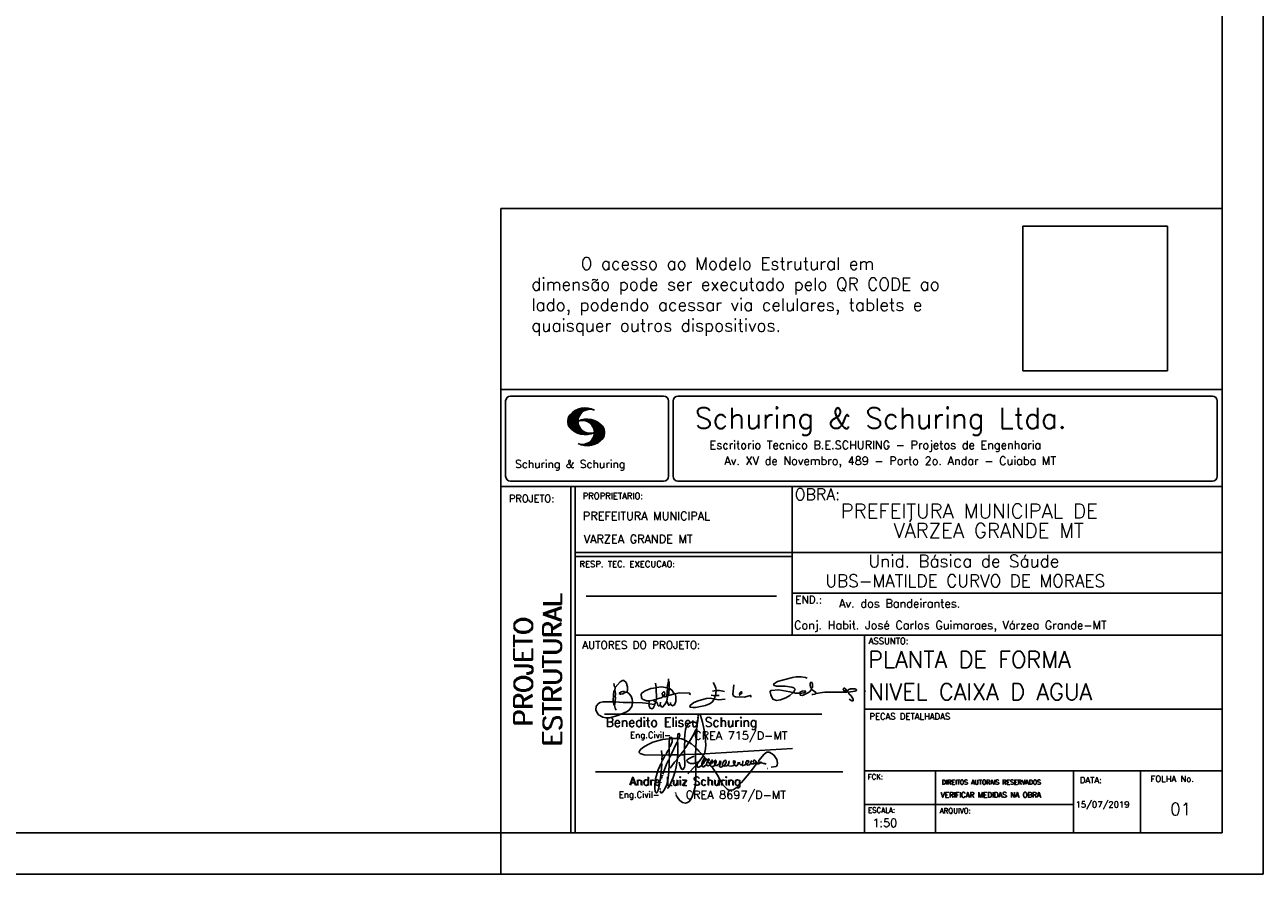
# Model space of a CAD drawing. Extents: x 0 to 119, y 0 to 84.
# Tile 5 of 6: x 89 to 119, y 0 to 21. Entities that reach past the tile are written whole.
import ezdxf

# ---------------------------------------------------------------- set-up
doc = ezdxf.new("R2010")
doc.units = 0
doc.header["$MEASUREMENT"] = 0
doc.layers.get('0').update_dxf_attribs({"linetype": 'CONTINUOUS'})
for name, color, linetype in [('1', 1, 'CONTINUOUS'), ('2', 2, 'CONTINUOUS'), ('6', 6, 'CONTINUOUS'), ('8', 8, 'CONTINUOUS')]:
    doc.layers.add(name, color=color, linetype=linetype)
doc.styles.get("Standard").update_dxf_attribs({"font": 'ROMANS.SHX'})
picture_1 = doc.add_image_def('image1.png', size_in_pixel=(300, 300))

# ---------------------------------------------------------------- blocks, each defined once
blk = doc.blocks.new('assinaturabenedito')
at = {"color": 162}
for points in [[(80.21, 160.29), (79.88, 160.45), (79.72, 161.68), (80.29, 161.77), (80.46, 162.01), (80.54, 163.49), (80.37, 163.74), (80.54, 164.8), (80.46, 166.12), (80.29, 166.36), (80.37, 167.51), (82.43, 169.81), (83.41, 170.39), (83.9, 170.39), (84.81, 169.48), (85.38, 167.84), (85.46, 166.36), (85.13, 165.71), (86.12, 164.97), (86.94, 163.98), (87.35, 162.83), (87.43, 161.68), (87.19, 161.52), (83.66, 161.52), (80.46, 161.77)], [(101.96, 170.06), (102.04, 170.96)], [(155.13, 165.22), (153.4, 165.22), (152.58, 165.54), (153.16, 166.78), (152.67, 167.35), (151.85, 167.68), (149.14, 168.01), (145.61, 168.01), (144.71, 168.34), (144.46, 168.91), (146.1, 169.9), (152.17, 171.62), (153.65, 171.87), (155.7, 171.87), (157.43, 171.62), (158.08, 171.29)], [(79.55, 161.85), (79.72, 164.8), (79.88, 165.87), (80.21, 166.28)], [(80.46, 167.68), (80.21, 167.84), (79.88, 169.07)], [(84.48, 165.54), (84.15, 165.87), (83.57, 165.87), (82.84, 165.71), (82.1, 165.05), (82.59, 164.8), (83.57, 164.97), (84.48, 165.54)], [(84.48, 165.54), (85.05, 165.63)], [(94.32, 162.18), (93.09, 162.18), (91.53, 162.83), (91.12, 163.41), (90.96, 164.8), (91.29, 165.38), (92.52, 166.2), (94.82, 167.1), (97.03, 167.43), (97.11, 162.92)], [(96.95, 167.51), (96.79, 169.24)], [(101.46, 167.43), (99.17, 167.76), (97.11, 167.51)], [(98.59, 160.54), (99.17, 159.71), (99.58, 159.63), (100.56, 160.62), (101.38, 161.93), (102.12, 160.29), (102.69, 160.78), (103.6, 160.12), (104.42, 160.54), (104.99, 161.85), (104.99, 163.9), (104.66, 164.97), (106.3, 165.3), (110.57, 165.22), (110.74, 164.97), (110.49, 164.56)], [(99.9, 163.9), (100.48, 164.8), (100.4, 165.63), (99.9, 165.79), (99.49, 165.22), (99.58, 164.23), (99.82, 164.15)], [(101.3, 164.07), (101.55, 167.1)], [(101.55, 163.82), (102.04, 164.31), (102.28, 166.78), (102.28, 167.1), (101.55, 167.19), (101.46, 167.51), (101.96, 170.06), (102.28, 169.81), (102.28, 167.27)], [(104.34, 164.97), (103.51, 166.36), (102.69, 166.94), (102.37, 166.94)], [(121.16, 166.36), (119.76, 166.04)], [(120.99, 164.31), (121.24, 166.12), (121.16, 167.19), (120.66, 168.66), (120.09, 169.57)], [(121.24, 166.2), (121.48, 166.36), (122.55, 166.36), (124.6, 165.87)], [(135.35, 163.57), (135.27, 164.23), (135.11, 164.31), (132.64, 163.57), (129.12, 163.74), (128.62, 163.9), (128.3, 164.15), (128.05, 164.89), (128.46, 168.66)], [(130.84, 164.8), (130.76, 165.22), (131.25, 165.79), (131.58, 165.71), (131.66, 165.3), (131.41, 164.97), (130.84, 164.8)], [(152.26, 165.38), (152.17, 165.54), (151.11, 165.79), (146.68, 166.53), (143.56, 166.36), (143.23, 166.2), (143.15, 165.79), (143.31, 164.56), (144.13, 162.83), (145.61, 162.26), (147.25, 162.51), (149.38, 163.33), (151.02, 164.23), (152.26, 165.38)], [(152.26, 165.38), (152.5, 165.54)], [(155.21, 165.05), (155.13, 165.3), (155.37, 165.71), (156.03, 166.04), (157.26, 166.2), (157.43, 165.87), (157.18, 165.54), (156.6, 165.3), (155.21, 165.05)], [(155.21, 165.05), (155.29, 164.48), (156.19, 164.23), (158.82, 165.63), (159.89, 166.69), (161.36, 165.79), (161.61, 165.3), (161.61, 165.13), (161.12, 164.89), (160.3, 164.64), (159.97, 164.72)], [(159.89, 166.69), (159.89, 167.1), (160.22, 167.51), (160.22, 168.91), (160.05, 169.48), (159.56, 169.65), (159.23, 168.99), (159.23, 168.42), (159.56, 167.27), (159.8, 167.19)], [(161.61, 165.13), (165.22, 165.63), (174, 165.63), (174.41, 165.71), (174.49, 166.28)], [(176.63, 162.1), (176.63, 162.75), (175.81, 164.15), (174.99, 164.97), (174.82, 165.63), (177.36, 166.04), (178.02, 166.28), (178.02, 166.53), (177.78, 166.86), (177.36, 166.94), (175.56, 166.94), (174.66, 166.61), (174.49, 166.36), (173.02, 166.2), (172.61, 166.69), (172.93, 167.19), (173.34, 167.19), (173.75, 166.86), (173.84, 166.45)], [(173.59, 165.63), (173.59, 166.12)], [(174.82, 165.63), (174.58, 165.71)], [(181.55, 165.95), (181.47, 166.12)], [(87.43, 161.36), (87.1, 159.8), (86.04, 158.4), (84.97, 157.66), (81.44, 156.27), (78.16, 155.28), (76.68, 155.28), (75.37, 155.53), (73.73, 156.51), (73.15, 157.25), (72.66, 158.56), (72.74, 159.96), (73.65, 161.11), (74.38, 161.52), (75.53, 161.77), (79.64, 161.77)], [(80.21, 160.29), (80.46, 161.6)], [(80.21, 160.29), (80.37, 159.22), (80.87, 158.32)], [(94.08, 161.03), (91.53, 161.36), (87.43, 161.52)], [(94.08, 161.03), (94.32, 162.18), (95.88, 162.34), (96.21, 162.59), (96.95, 162.67)], [(94.08, 161.03), (94.08, 160.86)], [(96.29, 160.7), (94.24, 160.86), (94.08, 160.21), (94.57, 159.14), (95.39, 158.89), (95.8, 159.22), (96.29, 160.29), (96.29, 160.7)], [(96.87, 161.77), (96.54, 161.77), (95.88, 162.26)], [(96.29, 160.7), (96.87, 161.52)], [(98.59, 160.54), (98.1, 159.96), (97.61, 160.37), (97.36, 161.44), (96.87, 161.6), (97.03, 162.75), (99.08, 163.33), (99.9, 163.9), (100.48, 163.74), (101.3, 164.07), (101.55, 163.9), (101.38, 162.01)], [(98.59, 160.54), (98.76, 161.6)], [(102.04, 164.31), (104.58, 164.97)], [(102.78, 160.78), (102.86, 161.52)], [(110.74, 160.29), (110.57, 159.96), (110.74, 159.63), (111.88, 159.39), (112.87, 159.39), (116.89, 160.21), (118.53, 160.86), (119.68, 161.6), (120.5, 162.83)], [(110.74, 160.29), (112.29, 161.44), (113.94, 162.18), (117.22, 163.08), (118.86, 163.16), (122.22, 162.59), (124.85, 162.83)], [(120.83, 164.15), (119.19, 164.39)], [(120.83, 164.15), (120.58, 163)], [(120.83, 164.15), (121.07, 164.31), (122.47, 164.23)], [(130.84, 164.8), (130.76, 164.48), (130.92, 164.23)], [(176.63, 162.1), (176.13, 162.1), (175.07, 162.75)], [(176.63, 162.1), (176.63, 162.1)]]:
    blk.add_lwpolyline(points, dxfattribs=at)
blk = doc.blocks.new('assinaturanadre')
at = {"color": 162}
for points in [[(-225.87, 15.1), (-225.95, 13.46), (-226.28, 11.98), (-226.61, 11.73), (-227.59, 9.51), (-230.47, 4.42), (-229.32, 3.44), (-229.07, 3.44), (-227.43, 1.88), (-226.69, 1.63), (-226.61, 0.81), (-226.86, -2.47), (-226.77, -7.81), (-226.53, -8.71), (-226.86, -9.37), (-226.61, -10.68), (-226.69, -17.25), (-227.1, -21.27), (-227.76, -23.82), (-228.83, -27.19), (-229.56, -28.58), (-230.71, -29.9), (-231.53, -30.47), (-232.52, -30.72), (-234.41, -30.31), (-235.88, -29.24), (-237.44, -27.27), (-238.1, -25.79)], [(-225.3, 18.87), (-225.71, 15.34), (-225.87, 15.1), (-226.28, 15.26), (-226.36, 15.59), (-227.18, 16), (-229.07, 16), (-230.71, 15.18), (-231.94, 13.7), (-232.6, 11.73), (-233.01, 8.69), (-233.17, 5.9), (-233.01, 5.41), (-233.26, 2.62), (-233.26, 1.06), (-233.09, 0.65), (-233.34, -0.09), (-233.17, -0.67), (-233.17, -2.55), (-233.67, -2.8), (-235.23, -2.8), (-235.14, -2.23), (-233.42, -0.17)], [(-225.3, 18.87), (-225.46, 18.87), (-225.54, 18.46)], [(-225.3, 18.87), (-225.22, 19.04)], [(-221.69, -2.31), (-221.03, 0.57), (-220.87, 2.86), (-221.52, 9.6), (-222.84, 15.92), (-223.98, 19.86), (-224.56, 20.6), (-224.89, 20.68), (-225.22, 20.19), (-225.22, 19.53)], [(-240.48, 6.64), (-240.48, 6.97), (-241.05, 7.38), (-241.63, 7.22), (-241.79, 6.64)], [(-237.2, 6.72), (-237.03, 8.78), (-236.78, 9.27), (-236.46, 9.43), (-236.13, 9.27), (-235.96, 8.53), (-236.29, 7.05), (-236.62, 6.39), (-236.87, 6.31)], [(-226.28, 11.98), (-226.12, 11.9), (-226.12, 10.83), (-226.69, 1.71)], [(-240.48, 6.64), (-245.98, 6.07), (-251.39, 4.42), (-254.59, 2.95), (-256.81, 1.55), (-258.37, 0.4), (-259.02, -0.26), (-259.43, -1.08), (-259.35, -1.49), (-258.86, -2.06), (-256.4, -2.8), (-246.55, -3.05), (-246.22, -2.8), (-246.39, -0.34)], [(-242.2, 0.15), (-243.19, -1.16), (-244.01, -2.97), (-246.22, -2.97)], [(-237.2, 6.72), (-236.95, 6.23), (-237.2, 4.67), (-237.61, 4.26), (-241.05, -2.97), (-241.95, -3.05), (-242.12, 0.81), (-241.95, 1.47), (-241.46, 1.88), (-240.4, 4.59), (-240.23, 6.56), (-237.36, 6.56), (-237.2, 6.72)], [(-241.87, 6.48), (-242.12, 4.51), (-242.04, 1.47)], [(-237.28, 4.51), (-237.03, 4.1), (-237.11, -2.72), (-237.36, -2.88), (-240.89, -2.88)], [(-240.48, 6.64), (-240.31, 6.64)], [(-236.54, 6.48), (-234.98, 6.31), (-233.26, 5.82)], [(-233.01, 5.41), (-232.68, 5.49), (-230.63, 4.34), (-232.35, 1.55), (-233.01, 0.89)], [(-230.47, 4.42), (-230.47, 4.42)], [(-226.61, 0.81), (-226.36, 0.81), (-225.22, -0.17), (-224.97, -0.67), (-223.74, -1.9), (-223.66, -2.39), (-226.77, -2.55)], [(-221.69, -2.31), (-170.73, 0.81)], [(-246.14, -3.05), (-246.22, -5.76), (-246.06, -6), (-246.39, -7.4), (-246.3, -8.47), (-246.88, -14.54), (-247.62, -19.96), (-248.44, -23.33), (-249.18, -24.72), (-249.5, -24.89), (-250.08, -24.31), (-250.41, -21.93), (-250.41, -19.88), (-250, -16.76), (-248.44, -11.5), (-246.88, -7.97), (-246.47, -7.65)], [(-241.87, -4.11), (-242.12, -5.76), (-241.95, -6), (-241.95, -7.73), (-242.2, -13.15), (-242.78, -17.42), (-243.43, -19.96), (-244.74, -22.83), (-246.14, -24.72), (-246.47, -24.89), (-246.8, -24.72), (-247.21, -23.66)], [(-244.33, -3.05), (-245.32, -5.02), (-245.98, -5.84)], [(-242.12, -5.67), (-242.45, -6), (-243.51, -8.3), (-245.65, -13.97)], [(-242.04, -2.88), (-243.92, -2.97)], [(-237.11, -2.97), (-237.28, -3.87), (-237.28, -4.53), (-237.11, -4.69), (-237.61, -5.76), (-237.44, -6.25), (-238.02, -9.78), (-238.59, -12.57), (-239.66, -15.94), (-241.79, -20.78), (-242.61, -21.85), (-243.27, -22.1)], [(-241.13, -2.97), (-241.54, -3.95), (-241.87, -4.11), (-241.95, -3.13)], [(-237.61, -5.76), (-239, -7.15), (-241.38, -10.6)], [(-235.31, -2.64), (-235.8, -2.97), (-237.11, -2.88)], [(-235.88, -2.97), (-236.13, -3.62), (-237.03, -4.61)], [(-233.09, -2.8), (-233.01, -9.29), (-233.17, -9.94), (-233.91, -11.18), (-234.32, -11.26), (-234.9, -11.01), (-235.39, -10.27), (-236.13, -8.06), (-236.21, -7.15)], [(-226.86, -2.55), (-233.17, -2.72)], [(-226.77, -7.56), (-227.84, -7.89), (-229.65, -7.89), (-230.71, -7.48), (-231.7, -6.66), (-231.78, -6), (-230.96, -5.1), (-228.25, -3.79), (-227.68, -3.79)], [(-222.43, -3.29), (-222.43, -3.7), (-224.97, -6.82), (-226.61, -7.4)], [(-225.05, -6.91), (-226.04, -8.55), (-225.87, -8.79), (-225.95, -9.7), (-225.54, -10.03), (-224.97, -10.03), (-223.16, -8.96)], [(-221.69, -2.31), (-223.57, -2.39)], [(-221.36, -4.85), (-222.18, -5.35), (-222.34, -6.09), (-222.75, -6.66), (-223.08, -7.97), (-223.08, -8.88), (-222.67, -9.78), (-222.34, -9.86), (-222.01, -9.78), (-220.54, -8.47)], [(-221.19, -5.1), (-221.28, -6.09), (-221.6, -6.74), (-222.43, -8.06), (-222.92, -8.38)], [(-221.85, -2.39), (-222.43, -3.29), (-222.84, -2.88), (-222.84, -2.55)], [(-222.43, -3.7), (-221.44, -4.36), (-221.36, -4.94), (-220.78, -5.18), (-220.29, -5.92), (-219.96, -6), (-219.47, -5.35), (-219.14, -5.26), (-218.98, -5.51), (-219.39, -6.5), (-219.96, -6.99), (-220.21, -7.56), (-220.46, -8.47), (-220.05, -9.04), (-219.55, -9.12), (-218.4, -8.55), (-217.91, -9.37), (-217.34, -9.7), (-216.02, -9.12), (-215.7, -8.71), (-215.04, -9.04), (-214.3, -9.04), (-212.99, -7.81), (-212.91, -7.07), (-212.66, -6.58), (-212.41, -6.58), (-212.17, -6.91), (-212.33, -7.81), (-212.58, -8.14), (-212.99, -7.97)], [(-219.96, -6), (-219.8, -6.74)], [(-219.8, -6.82), (-219.88, -7.07)], [(-219.8, -6.91), (-218.57, -7.89), (-218.32, -7.73), (-217.58, -6.17), (-217.26, -5.84), (-216.93, -6), (-216.85, -6.82), (-217.58, -7.81), (-218.4, -8.22), (-218.49, -7.97)], [(-190.51, -6.82), (-189.52, -7.32), (-189.77, -7.81), (-190.42, -8.06), (-191.57, -7.97), (-195.76, -13.72), (-200.19, -18.89), (-203.31, -21.93), (-205.03, -23), (-206.1, -23.33), (-207.49, -23.25), (-208.48, -22.67), (-210.94, -20.21), (-212.58, -17.66), (-213.81, -15.2), (-216.85, -10.6), (-217.17, -9.78)], [(-215.53, -8.3), (-215.86, -7.73), (-215.86, -6.82), (-215.45, -6), (-215.2, -6), (-214.96, -6.33), (-214.88, -7.23), (-215.53, -8.3)], [(-212.66, -8.14), (-212.99, -9.37), (-212.91, -9.78), (-212.25, -10.03), (-211.18, -9.53), (-210.94, -9.29), (-211.27, -8.63), (-211.27, -8.06), (-210.86, -7.23), (-210.03, -6.09), (-209.3, -6), (-209.05, -7.15), (-209.54, -8.14), (-210.36, -9.12), (-210.2, -9.37), (-208.72, -9.21), (-207.9, -8.63), (-207.41, -6.82), (-207.49, -6.41)], [(-212.66, -6.58), (-212.91, -6.33)], [(-204.54, -8.14), (-204.04, -7.81), (-203.96, -6.99), (-204.37, -6.41), (-204.78, -6.41), (-204.87, -7.73), (-204.54, -8.14)], [(-202.24, -7.15), (-202.08, -8.06), (-202.98, -9.29), (-203.47, -9.29), (-204.45, -8.63)], [(-201.42, -7.07), (-201.5, -7.48), (-201.25, -8.22), (-200.6, -8.71), (-200.02, -8.71)], [(-201.09, -6.5), (-201.09, -6.5)], [(-196.33, -7.48), (-197.23, -8.3), (-198.14, -8.71), (-199.2, -9.04), (-199.78, -8.96), (-199.94, -8.63), (-199.53, -7.07), (-199.53, -6.25)], [(-196.33, -7.48), (-196.09, -6.82), (-196.17, -6.41), (-196.99, -6.17), (-197.56, -6.82), (-197.73, -7.32), (-197.73, -7.81), (-197.48, -8.22)], [(-194.77, -7.23), (-194.28, -6.74), (-194.28, -6.41), (-194.77, -6.74), (-194.77, -7.23)], [(-192.06, -7.73), (-191.74, -7.07), (-191.98, -6.5), (-192.64, -6), (-193.13, -6), (-193.3, -7.07), (-192.64, -7.81)], [(-190.51, -6.82), (-191.33, -7.89)], [(-190.51, -6.82), (-190.18, -6.17), (-187.06, -2.39), (-185.58, -1.41), (-184.35, -1.24), (-182.46, -2.23), (-181.32, -3.21), (-179.92, -5.59), (-179.43, -7.65), (-179.59, -8.79), (-180.25, -9.62), (-183.04, -10.03)], [(-189.44, -7.23), (-189.11, -6.99), (-188.78, -7.32)], [(-226.86, -9.29), (-231.21, -13.8)], [(-226.04, -8.47), (-226.45, -8.63)], [(-218.4, -8.22), (-218.4, -8.47)], [(-215.53, -8.3), (-215.53, -8.63)], [(-210.36, -9.12), (-210.86, -9.21)], [(-204.54, -8.14), (-204.54, -8.55), (-205.28, -9.12), (-206.26, -9.45), (-207.49, -9.29), (-207.9, -8.79)], [(-194.77, -7.89), (-195.84, -8.71), (-196.5, -8.79), (-197.15, -8.38)], [(-194.77, -7.23), (-194.77, -7.97), (-194.61, -8.06), (-193.13, -8.14), (-192.15, -7.81), (-191.74, -7.97)], [(-189.44, -7.23), (-189.19, -7.56), (-188.7, -7.4), (-187.39, -7.81), (-186.73, -7.81), (-186.48, -8.14), (-186.07, -8.22)], [(-185.42, -10.77), (-185.17, -10.77)], [(-246.8, -18.57), (-246.88, -19.06)], [(-246.39, -16.43), (-246.39, -16.84)], [(-246.06, -15.36), (-246.22, -16.1)], [(-245.81, -14.54), (-245.89, -15.03)], [(-247.29, -22.34), (-247.29, -22.92)], [(-238.43, -24.64), (-238.43, -24.81)], [(-238.26, -25.22), (-238.18, -25.46)]]:
    blk.add_lwpolyline(points, dxfattribs=at)

msp = doc.modelspace()

# ---------------------------------------------------------------- linework, layer by layer
at = {"layer": '1', "linetype": 'Continuous'}
for p, q in [((118.900002, 0), (118.900002, 84.099998)), ((100.400002, 0), (100.400002, 1)), ((0, 0), (118.900002, 0))]:
    msp.add_line(p, q, dxfattribs=at)
at = {"layer": '2', "linetype": 'Continuous'}
for p, q in [((100.400002, 0), (100.400002, 16.142713)), ((117.900002, 16.142713), (100.400002, 16.142713)), ((100.400002, 11.755142), (117.900002, 11.755135)), ((100.400002, 1), (100.400002, 11.755142)), ((100.515984, 11.477417), (100.515984, 9.648308)), ((100.632485, 11.593918), (104.348992, 11.593918)), ((104.465493, 11.477417), (104.465493, 9.648308)), ((104.578744, 11.477417), (104.578744, 9.648308)), ((104.695245, 11.593918), (117.667504, 11.593918)), ((117.784005, 11.477417), (117.784005, 9.648308)), ((102.021768, 10.985771), (102.328317, 11.292321)), ((102.022119, 10.971993), (102.345925, 11.295792)), ((102.022164, 11.000305), (102.308007, 11.286148)), ((102.022485, 10.958214), (102.364266, 11.300003)), ((102.024362, 11.016648), (102.2884, 11.280686)), ((102.024468, 10.94606), (102.381127, 11.302727)), ((102.026574, 11.03299), (102.265405, 11.271813)), ((102.026696, 10.934159), (102.39631, 11.303772)), ((102.028939, 10.922257), (102.412332, 11.305649)), ((102.032174, 10.911354), (102.426827, 11.306015)), ((102.032433, 11.052986), (102.239465, 11.26001)), ((102.035912, 10.900948), (102.44201, 11.307053)), ((102.039254, 11.073952), (102.210519, 11.245209)), ((102.039651, 10.890557), (102.456277, 11.307183)), ((102.043557, 10.880333), (102.469247, 11.306015)), ((102.048608, 10.871239), (102.32058, 11.143219)), ((102.052743, 11.10157), (102.17431, 11.223145)), ((102.408669, 11.231301), (102.483056, 11.305702)), ((102.438058, 11.246552), (102.495736, 11.30423)), ((102.462869, 11.257233), (102.508401, 11.302758)), ((102.481973, 11.2622), (102.521234, 11.301461)), ((102.502465, 11.268563), (102.533059, 11.299149)), ((102.518487, 11.270424), (102.5449, 11.296837)), ((102.534478, 11.272286), (102.557, 11.294808)), ((102.550469, 11.274147), (102.568551, 11.292221)), ((102.053643, 10.862129), (102.302117, 11.110611)), ((102.058679, 10.853035), (102.291589, 11.085945)), ((102.064263, 10.84449), (102.283593, 11.06382)), ((102.070779, 10.836869), (102.279656, 11.045746)), ((102.077294, 10.829247), (102.275872, 11.027817)), ((102.08381, 10.821625), (102.274163, 11.011971)), ((102.090554, 10.814232), (102.27311, 10.996781)), ((102.096932, 10.807419), (102.270303, 10.980797)), ((102.10473, 10.800133), (102.273202, 10.968598)), ((102.111825, 10.793083), (102.274117, 10.955384)), ((102.119164, 10.786293), (102.275155, 10.942276)), ((102.126824, 10.779808), (102.277612, 10.930596)), ((102.134484, 10.773323), (102.280084, 10.918923)), ((102.142129, 10.766846), (102.28254, 10.90725)), ((102.150094, 10.760674), (102.285897, 10.896469)), ((102.158334, 10.754769), (102.289651, 10.886078)), ((102.166573, 10.748863), (102.293405, 10.875695)), ((102.174798, 10.742966), (102.297204, 10.865357)), ((102.183389, 10.737427), (102.302072, 10.856102)), ((102.192224, 10.732109), (102.306954, 10.84684)), ((102.201058, 10.726807), (102.311837, 10.837578)), ((102.209878, 10.721497), (102.316918, 10.828537)), ((102.219186, 10.71666), (102.322839, 10.820305)), ((102.33149, 10.998619), (102.346154, 11.013283)), ((102.348687, 11.001663), (102.365319, 11.018303)), ((102.363152, 11.001992), (102.384881, 11.023735)), ((102.377603, 11.00232), (102.401895, 11.026612)), ((102.392068, 11.002648), (102.419473, 11.030045)), ((102.40458, 11.001007), (102.435235, 11.03167)), ((102.41723, 10.999535), (102.451501, 11.033806)), ((102.429986, 10.998154), (102.466195, 11.034363)), ((102.441216, 10.99524), (102.480889, 11.03492)), ((102.452432, 10.992317), (102.495599, 11.035485)), ((102.464333, 10.990074), (102.508981, 11.034729)), ((102.474877, 10.986489), (102.523156, 11.034767)), ((102.484323, 10.981789), (102.536187, 11.033654)), ((102.494317, 10.977654), (102.548455, 11.031792)), ((102.504601, 10.973801), (102.561593, 11.0308)), ((102.514306, 10.969368), (102.573754, 11.028824)), ((102.522408, 10.963333), (102.585229, 11.026146)), ((102.532495, 10.959282), (102.597604, 11.024391)), ((102.540383, 10.953034), (102.608834, 11.021485)), ((102.549111, 10.947632), (102.619698, 11.018219)), ((102.556161, 10.940537), (102.630761, 11.015137)), ((102.565194, 10.93544), (102.64187, 11.012116)), ((102.572106, 10.928208), (102.65223, 11.008339)), ((102.579827, 10.921784), (102.662606, 11.004555)), ((102.585916, 10.913735), (102.673303, 11.001122)), ((102.594003, 10.907692), (102.683312, 10.997002)), ((102.599908, 10.899468), (102.692727, 10.992279)), ((102.606622, 10.892029), (102.702447, 10.987854)), ((102.611749, 10.883019), (102.712228, 10.983506)), ((102.617654, 10.874802), (102.721871, 10.979012)), ((102.622354, 10.554344), (102.891091, 10.823075)), ((102.623757, 10.866768), (102.730432, 10.973442)), ((102.629495, 10.858353), (102.739999, 10.968857)), ((102.633523, 10.848244), (102.748651, 10.963379)), ((102.638391, 10.83899), (102.757043, 10.957634)), ((102.640725, 10.586838), (102.886773, 10.832894)), ((102.643319, 10.829773), (102.765557, 10.952019)), ((102.648354, 10.817597), (102.775674, 10.944924)), ((102.648705, 10.608963), (102.881814, 10.842072)), ((102.652337, 10.806755), (102.785027, 10.939453)), ((102.656198, 10.794724), (102.793786, 10.932312)), ((102.65693, 10.63131), (102.875085, 10.849472)), ((102.65986, 10.781189), (102.803063, 10.924393)), ((102.660699, 10.649239), (102.870355, 10.858895)), ((102.662652, 10.768639), (102.811746, 10.91774)), ((102.66517, 10.667847), (102.863503, 10.866165)), ((102.665231, 10.753647), (102.820916, 10.90934)), ((102.666238, 10.683037), (102.857552, 10.874352)), ((102.666314, 10.73967), (102.829202, 10.90255)), ((102.667291, 10.698235), (102.849771, 10.880722)), ((102.667901, 10.725861), (102.836678, 10.894646)), ((102.668115, 10.711846), (102.843789, 10.887528)), ((102.228631, 10.711968), (102.328744, 10.812088)), ((102.238076, 10.707276), (102.334664, 10.803864)), ((102.247537, 10.702599), (102.340798, 10.795861)), ((102.257638, 10.698563), (102.347695, 10.78862)), ((102.267739, 10.694519), (102.354608, 10.781388)), ((102.277825, 10.690483), (102.361505, 10.774155)), ((102.288201, 10.686714), (102.368585, 10.767105)), ((102.299005, 10.683373), (102.376473, 10.760849)), ((102.309792, 10.680031), (102.384362, 10.754601)), ((102.320596, 10.676697), (102.392251, 10.74836)), ((102.33207, 10.674027), (102.400323, 10.742287)), ((102.343621, 10.671448), (102.409234, 10.737053)), ((102.355172, 10.668869), (102.41813, 10.731819)), ((102.367196, 10.666748), (102.427041, 10.726586)), ((102.379601, 10.665009), (102.436257, 10.721665)), ((102.391992, 10.663277), (102.446252, 10.717522)), ((102.404778, 10.661919), (102.456246, 10.713379)), ((102.41813, 10.661141), (102.466226, 10.709244)), ((102.431497, 10.660355), (102.476907, 10.705773)), ((102.445306, 10.660042), (102.488122, 10.702851)), ((102.459756, 10.660355), (102.499337, 10.699936)), ((102.471292, 10.38913), (102.89573, 10.813568)), ((102.474206, 10.660668), (102.510674, 10.697136)), ((102.485131, 10.388832), (102.900948, 10.804665)), ((102.490594, 10.661675), (102.523843, 10.694931)), ((102.498956, 10.388527), (102.904992, 10.794571)), ((102.508157, 10.663521), (102.537621, 10.692986)), ((102.513772, 10.389206), (102.907525, 10.782967)), ((102.525292, 10.66594), (102.550775, 10.691422)), ((102.528802, 10.390091), (102.910821, 10.77211)), ((102.541863, 10.668862), (102.565743, 10.692742)), ((102.544091, 10.391251), (102.914102, 10.761261)), ((102.560266, 10.672806), (102.580132, 10.692681)), ((102.56054, 10.393555), (102.915566, 10.748596)), ((102.576974, 10.395859), (102.917245, 10.736138)), ((102.580102, 10.677895), (102.59446, 10.692261)), ((102.59446, 10.692261), (102.596536, 10.694336)), ((102.594857, 10.399597), (102.918939, 10.723679)), ((102.598123, 10.683296), (102.610558, 10.69574)), ((102.613046, 10.403664), (102.918511, 10.709122)), ((102.617166, 10.689835), (102.625375, 10.698044)), ((102.632821, 10.409302), (102.91813, 10.694611)), ((102.63308, 10.695977), (102.639565, 10.702462)), ((102.653298, 10.415634), (102.917764, 10.680092)), ((102.6764, 10.424599), (102.913491, 10.66169)), ((102.701272, 10.435334), (102.910226, 10.644287)), ((102.729577, 10.449501), (102.90162, 10.621544)), ((102.766122, 10.471909), (102.889016, 10.594803)), ((102.845025, 10.536675), (102.85772, 10.54937)), ((102.35032, 10.409546), (102.362588, 10.421799)), ((102.361459, 10.40654), (102.376412, 10.421486)), ((102.372598, 10.403542), (102.390222, 10.421173)), ((102.383752, 10.400551), (102.406152, 10.422959)), ((102.395669, 10.398346), (102.422158, 10.424828)), ((102.407601, 10.396141), (102.439584, 10.428116)), ((102.419549, 10.393929), (102.458703, 10.43309)), ((102.432137, 10.392388), (102.479928, 10.440178)), ((102.444955, 10.391075), (102.504067, 10.450188)), ((102.457772, 10.389756), (102.537148, 10.469132)), ((100.400002, 9.399994), (117.900002, 9.399994)), ((100.632485, 9.531807), (104.348992, 9.531807)), ((102.100381, 5.799996), (102.100381, 9.399994)), ((102.200387, 5.799996), (102.200387, 9.399994)), ((104.695245, 9.531807), (117.667504, 9.531807)), ((107.468575, 6.816429), (107.468575, 9.399994)), ((117.900002, 9.399994), (117.900002, 1)), ((107.468575, 7.799995), (102.200387, 7.799995)), ((107.468575, 7.699995), (102.200387, 7.699995)), ((107.468575, 7.799995), (117.900002, 7.800003)), ((102.470308, 6.739054), (107.088884, 6.739054)), ((107.468575, 6.816429), (117.900002, 6.816437)), ((107.468575, 6.816429), (107.468575, 5.799996)), ((102.100381, 1), (102.100381, 5.799996)), ((102.200387, 1), (102.200387, 5.799996)), ((102.200387, 5.799996), (117.900002, 5.799996)), ((109.220956, 4.799996), (109.220956, 5.799996)), ((109.220956, 1), (109.220956, 4.799996)), ((109.220954, 4.005768), (117.900001, 4.005776)), ((102.911416, 3.880457), (108.189851, 3.880457)), ((102.697602, 2.480272), (108.694489, 2.480272)), ((109.220956, 2.505768), (117.900002, 2.505776)), ((110.946786, 1), (110.946786, 2.505776)), ((114.296472, 1), (114.296472, 2.505776)), ((115.92097, 1), (115.92097, 2.505774)), ((109.220956, 1.691735), (114.296472, 1.691742)), ((117.900002, 1), (100.400002, 1))]:
    msp.add_line(p, q, dxfattribs=at)
for centre, radius, start, end in [((100.632485, 11.477417), 0.116502, 90, 180), ((104.348992, 11.477417), 0.116502, 0, 90), ((104.695245, 11.477417), 0.116502, 90, 180), ((117.667504, 11.477417), 0.116502, 0, 90), ((102.265145, 10.98227), 0.243989, 140.229431, 231.895096), ((102.448083, 10.815277), 0.491555, 63.393265, 138.909058), ((102.563226, 10.98333), 0.291044, 68.851509, 291.148499), ((102.448083, 11.15139), 0.491555, 218.229782, 296.60672), ((102.492333, 10.543831), 0.491555, 41.090942, 116.606735), ((102.377191, 10.711891), 0.291044, 248.851501, 111.148491), ((102.675271, 10.710823), 0.243989, 308.104889, 39.770576), ((102.492333, 10.879952), 0.491555, 243.393265, 321.770233), ((100.632485, 9.648308), 0.116502, 180, 270), ((104.348992, 9.648308), 0.116502, 270, 0), ((104.695245, 9.648308), 0.116502, 180, 270), ((117.667504, 9.648308), 0.116502, 270, 0)]:
    msp.add_arc(centre, radius, start, end, dxfattribs=at)
at = {"layer": '8', "linetype": 'Continuous'}
for p, q in [((117.900002, 1), (117.900002, 83.099998)), ((2.5, 1), (117.900002, 1))]:
    msp.add_line(p, q, dxfattribs=at)

# ---------------------------------------------------------------- block references
at = {"xscale": 0.06, "yscale": 0.06, "zscale": 0.06}
msp.add_blockref('assinaturabenedito', (98.348423, -5.523744), dxfattribs=at)
at = {"linetype": 'Continuous', "xscale": 0.042, "yscale": 0.042, "zscale": 0.042}
msp.add_blockref('assinaturanadre', (114.649684, 3.01472), dxfattribs=at)

# ---------------------------------------------------------------- texts
at = {"linetype": 'Continuous', "insert": (101.138304, 14.957831), "char_height": 0.3, "attachment_point": 1}
msp.add_mtext_dynamic_manual_height_columns('^IO acesso ao Modelo Estrutural em dimensão pode ser executado pelo QR CODE ao lado, podendo acessar via celulares, tablets e quaisquer outros dispositivos.', width=10.84065058, gutter_width=1.5, heights=[3.742444], dxfattribs=at)
at = {"layer": '1', "linetype": 'Continuous'}
for s, height, p in [('PREFEITURA MUNICIPAL DE', 0.35, (108.646575, 8.633815)), (' VÁRZEA GRANDE MT', 0.35, (109.688936, 8.159332)), ('Unid. Básica de Sáude', 0.3, (109.322018, 7.441803)), ('UBS-MATILDE CURVO DE MORAES', 0.3, (108.274186, 6.963667)), ('Av. dos Bandeirantes.', 0.2, (108.608694, 6.465806)), ('Conj. Habit. José Carlos Guimaraes, Várzea Grande-MT', 0.2, (107.51431, 5.940867))]:
    msp.add_text(s, height=height, dxfattribs=at).set_placement(p)
at = {"layer": '1', "linetype": 'Continuous', "insert": (116.641528, 1.729188), "char_height": 0.3, "attachment_point": 1}
msp.add_mtext_dynamic_manual_height_columns('01', width=0.86139052, gutter_width=1, heights=[0], dxfattribs=at)
at = {"layer": '2', "linetype": 'Continuous'}
for s, height, p in [('Schuring & Schuring Ltda.', 0.5, (105.106835, 10.806786)), ('Escritorio Tecnico B.E.SCHURING - Projetos de Engenharia', 0.2, (105.464669, 10.308487)), ('Schuring & Schuring', 0.19, (100.744332, 9.851486)), ('Av. XV de Novembro, 489 - Porto 2o. Andar - Cuiaba MT', 0.2, (105.82319, 9.925888)), ('OBRA:', 0.278755, (107.532105, 9.070375)), ('PROJETO:', 0.175, (100.593148, 9.021591)), ('PROPRIETARIO:', 0.15, (102.38453, 9.097367)), ('PREFEITURA MUNICIPAL', 0.2, (102.390638, 8.588706)), ('VARZEA GRANDE MT', 0.2, (102.412159, 8.027363)), ('RESP. TEC. EXECUCAO:', 0.15, (102.306001, 7.444514)), ('END.:', 0.185837, (107.543763, 6.565421)), ('ASSUNTO:', 0.15, (109.325458, 5.581304)), ('AUTORES DO PROJETO:', 0.185837, (102.37201, 5.463953)), ('Benedito Eliseu Schuring', 0.22, (102.938317, 3.577287)), ('Benedito Eliseu Schuring', 0.22, (102.949792, 3.577287)), ('PECAS DETALHADAS', 0.15, (109.342866, 3.751117)), ('Eng.Civil-', 0.15, (103.537205, 3.298847)), ('CREA 715/D-MT', 0.2, (105.090738, 3.262761)), ('FCK:', 0.125, (109.300759, 2.299423)), ('Andre Luiz Schuring', 0.2, (103.516735, 2.158082)), ('Andre Luiz Schuring', 0.2, (103.534292, 2.149201)), ('DIREITOS AUTORAIS RESERVADOS', 0.11, (111.09472, 2.176125)), ('DIREITOS AUTORAIS RESERVADOS', 0.11, (111.103692, 2.176125)), ('DATA:', 0.15, (114.44804, 2.2071)), ('FOLHA No.', 0.15, (116.16551, 2.23814)), ('Eng.Civil-', 0.15, (103.262769, 1.853249)), ('CREA 8697/D-MT', 0.2, (104.883336, 1.825346)), ('VERIFICAR MEDIDAS NA OBRA', 0.125, (111.071481, 1.861862)), ('VERIFICAR MEDIDAS NA OBRA', 0.125, (111.080453, 1.861862)), ('ESCALA:', 0.125, (109.307031, 1.490738)), ('ARQUIVO:', 0.125, (111.04905, 1.475601)), ('15/07/2019', 0.15, (114.344341, 1.615775)), ('1:50', 0.2, (109.417031, 1.144112))]:
    msp.add_text(s, height=height, dxfattribs=at).set_placement(p)
for s, p in [('ESTRUTURAL', (101.873727, 3.12536)), ('ESTRUTURAL', (101.873727, 3.094507)), ('PROJETO', (101.169091, 3.606125)), ('PROJETO', (101.169091, 3.575272))]:
    msp.add_text(s, height=0.45, rotation=90, dxfattribs=at).set_placement(p)
at = {"layer": '6', "linetype": 'Continuous'}
for s, p in [('PLANTA DE FORMA ', (109.314698, 5.004657)), ('NIVEL CAIXA D AGUA', (109.316566, 4.224064))]:
    msp.add_text(s, height=0.4, dxfattribs=at).set_placement(p)

# ---------------------------------------------------------------- pictures from other files: only their frames are drawn
at = {"linetype": 'Continuous'}
image = msp.add_image(picture_1, insert=(113.068107, 12.209568), size_in_units=(3.506887, 3.506887), dxfattribs=at)
image.dxf.flags = 15

doc.saveas('drawing.dxf')
